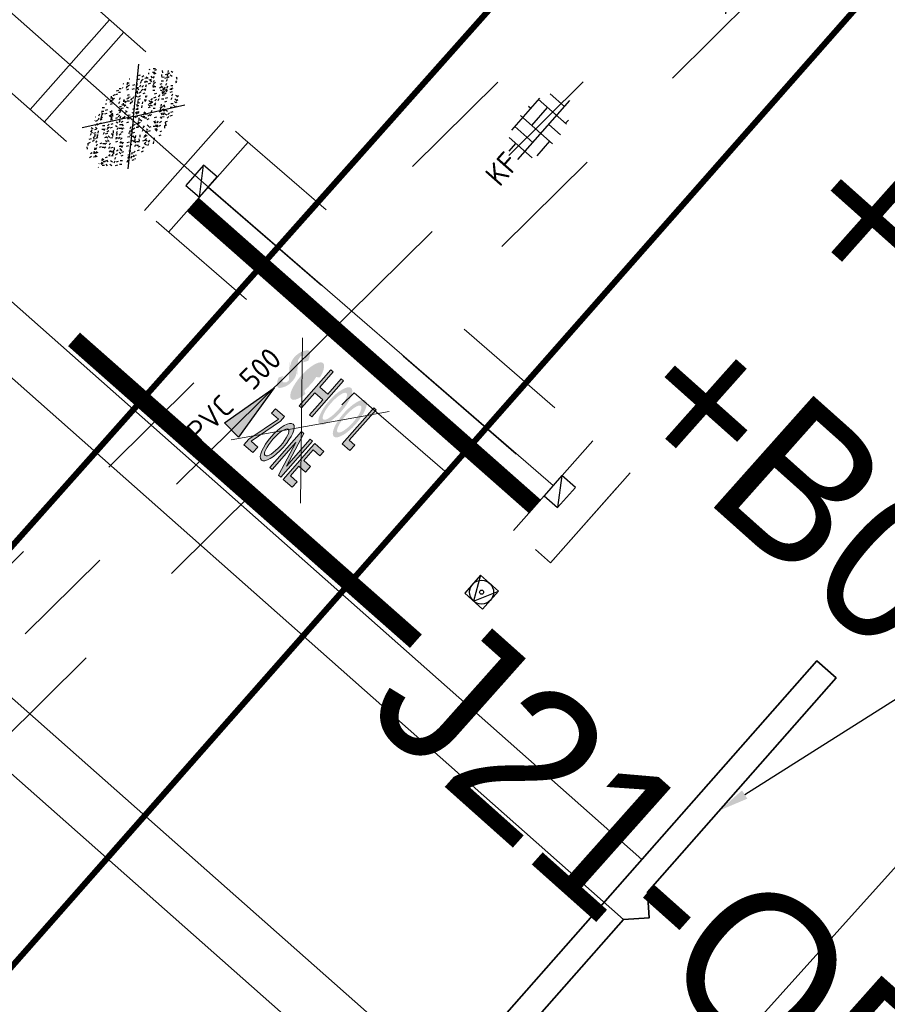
# Model space of a CAD drawing. Header units: metres. Extents: x 113080 to 114329, y 482672 to 483852.
# Tile 24 of 55: x 113659 to 113674, y 483316 to 483333. Entities that reach past the tile are written whole.
import ezdxf
from ezdxf import colors
from ezdxf.entities.mleader import LeaderData, LeaderLine
from ezdxf.enums import TextEntityAlignment as Align
from ezdxf.math import Vec2, Vec3

# ---------------------------------------------------------------- set-up
doc = ezdxf.new("R2018")
doc.units = ezdxf.units.M
for name, pattern in [('RI-GWA', [18.45, 6, -1.8, 1.75, -1.8, 1.75, -1.8, 1.75, -1.8]), ('RI-HWA_KOLKAANSLUITING', [4.3, 2.5, -1.8]), ('VH-LEICON-V', [27, 15, -2, 1, -2, 2, -2, 1, -2]), ('VW-1-1_STREEP', [2, 1, -1]), ('XX-HIDDEN', [4, 2, -2])]:
    doc.linetypes.add(name, pattern=pattern)
for name, color, linetype, lineweight in [('B-WE-IE-MEUBILAIR_WEGMEUBILAIR_VERKEERSBORD-S', 252, 'Continuous', 25), ('B-WE-RI-HWA_KOLK-S', 252, 'Continuous', 25), ('B-WE-VW-MARKERING_LANGS_STREEP_11_010-G', 252, 'VW-1-1_STREEP', 13), ('B-WE-VW-MARKERING_LANGS_STREEP_DOORGETROKKEN_010-G', 252, 'Continuous', 13), ('N-WE-GR-GRAS-S', 60, 'Continuous', 25), ('N-WE-KW-KUNSTWERK_BRUG-G', 7, 'Continuous', 35), ('N-WE-KW-KUNSTWERK_MUUR-G', 170, 'Continuous', 35), ('N-WE-VH-KANTOPSLUITING_VOORKANTBAND-G', 50, 'Continuous', 25), ('N-WE-VH-T25', 7, 'Continuous', 25), ('N-WE-VH-VERHARDING_BETONSTRAATSTEEN-S', 210, 'Continuous', 25), ('N-WE-VW-MARKERING_LANGS_STREEP_11_010-G', 7, 'VW-1-1_STREEP', 13), ('N-WE-VW-MARKERING_LANGS_STREEP_DOORGETROKKEN_010-G', 7, 'Continuous', 13), ('V-WE-GR-GRAS-S', 7, 'Continuous', 25), ('V-WE-KW-KUNSTWERK_MUUR-G', 170, 'CONTINUOUS-V', 35), ('V-WE-VH-KANTOPSLUITING_LEICONBLOK-G', 130, 'VH-LEICON-V', 18), ('V-WE-VH-MATERIAALGRENS-G', 7, 'XX-HIDDEN', 18), ('V-WE-VH-VERHARDING_ASFALT-S', 7, 'Continuous', 25), ('V-WE-VW-MARKERING_LANGS_STREEP_11_010-G', 7, 'VW-1-1_STREEP-V', 13), ('V-WE-VW-MARKERING_LANGS_STREEP_DOORGETROKKEN_010-G', 7, 'CONTINUOUS-V', 13), ('X-XX-AL-WERKGRENS-G', 7, 'XX-WERKGRENS', 25)]:
    doc.layers.add(name, color=color, linetype=linetype, lineweight=lineweight)
for name, color, linetype, lineweight, true_color in [('N-WE-RI-GWA_STROOMRICHTING-S', 30, 'Continuous', 25, 0xff7f00), ('N-WE-RI-GWA_TRANSPORTLEIDING-G', 30, 'RI-GWA', 35, 0xff7f00), ('N-WE-RI-HWA_KOLKAANSLUITING-G', 150, 'RI-HWA_KOLKAANSLUITING', 25, 0x007fff), ('V-WE-RI-HWA_KOLKAANSLUITING-G', 150, 'RI-HWA_KOLKAANSLUITING-V', 18, 0x007fff)]:
    doc.layers.add(name, color=color, linetype=linetype, lineweight=lineweight, true_color=true_color)
doc.styles.add('NLCS-ISO', font='NLCS-ISO.ttf')
doc.styles.add('NLCS-ISO-M200-T25', font='NLCS-ISO.ttf', dxfattribs={"height": 0.5})
doc.styles.get("Standard").update_dxf_attribs({"font": 'NLCS-ISO.ttf'})
doc.linetypes.add('CONTINUOUS-V', pattern='A,3.5,[24,NLCS.SHX,S=0.5,R=0,X=0,Y=0],3.5', length=7)
doc.linetypes.add('RI-HWA_KOLKAANSLUITING-V', pattern='A,1.25,[24,NLCS.SHX,S=0.5,R=0,X=0,Y=0],1.25,-1.8,1.8,-1.8,1.8,-1.8,1.8,-1.8', length=15.1)
doc.linetypes.add('VW-1-1_STREEP-V', pattern='A,1,-1,1,-1,0.5,[24,NLCS.SHX,S=0.5,R=0,X=0,Y=0],0.5,-1', length=6)
doc.linetypes.add('XX-WERKGRENS', pattern='A,0,[137,NLCS.SHX,S=0.5,R=0,X=0,Y=0],-30', length=30)

# ---------------------------------------------------------------- blocks, each defined once
blk = doc.blocks.new('*U160')
at = {"ltscale": 0.1}
blk.add_hatch(color=256, dxfattribs=at).paths.add_polyline_path([(2.5, 0), (-2.5, -0.833), (-2.5, 0.833)])
at = {"ltscale": 0.1, "flags": 128}
blk.add_lwpolyline([(2.5, 0), (-2.5, -0.833), (-2.5, 0.833)], close=True, dxfattribs=at)
at = {"ltscale": 0.1, "style": 'NLCS-ISO'}
for tag, p in [('MAT', (-1, 0.5)), ('BOBL', (-93.33, 0))]:
    blk.add_attdef(tag, text='', height=1.8, dxfattribs=at).set_placement(p, align=Align.BOTTOM_RIGHT)
for tag, p in [('DIA', (1, 0.5)), ('BOBR', (92.485, 0))]:
    blk.add_attdef(tag, text='', height=1.8, dxfattribs=at).set_placement(p, align=Align.BOTTOM_LEFT)
blk.add_attdef('JVA', text='', height=1.8, dxfattribs=at).set_placement((0, -1), align=Align.TOP_CENTER)
blk = doc.blocks.new('B-SRI-KOLK_TROTTOIR-SO')
blk.add_line((-1.125, 0), (1.125, 1.5))
at = {"flags": 128}
blk.add_lwpolyline([(-1.125, 0), (1.125, 0), (1.125, 1.5), (-1.125, 1.5)], close=True, dxfattribs=at)
blk = doc.blocks.new('V-SVH-ASFALT-SO')
for q in [(-4.895, 3.524), (4.895, 3.524), (-4.895, -3.524), (4.895, -3.524)]:
    blk.add_line((0, 0), q)
at = {"ltscale": 0.1}
for p, q in [((-4.1, -2.049), (-1.243, 2.9)), ((0.564, -2.958), (-2.659, 2.624)), ((-2.19, -2.741), (1.077, 2.919)), ((2.677, -2.619), (-0.543, 2.959)), ((-0.015, -2.973), (3.131, 2.476)), ((4.511, -1.795), (1.853, 2.809)), ((-5.554, -0.567), (-4.018, 2.093)), ((-1.829, -2.813), (-4.496, 1.805)), ((2.466, -2.676), (4.88, 1.505)), ((5.638, 0.254), (4.956, 1.435)), ((-4.91, -1.477), (-5.645, -0.205))]:
    blk.add_line(p, q, dxfattribs=at)
at = {"style": 'NLCS-ISO'}
blk.add_attdef('KLEUR', text='', height=1.8, dxfattribs=at).set_placement((7.295, 0), align=Align.MIDDLE_LEFT)
at = {"style": 'NLCS-ISO', "flags": 1}
blk.add_attdef('FUNCTIE', text='', height=1.8, dxfattribs=at).set_placement((0.116, -3.585), align=Align.MIDDLE_CENTER)
blk = doc.blocks.new('SGR-GRAS_01-SO')
at = {"ltscale": 0.1}
for p, q in [((-0.212, 0.998), (-0.269, 1.031)), ((0.073, 0.993), (0.138, 1.031)), ((-1.448, 0.644), (-1.521, 0.664)), ((-1.302, 0.761), (-1.324, 0.774)), ((-1.284, 0.684), (-1.278, 0.759)), ((-1.154, 0.647), (-1.207, 0.7)), ((-0.939, 0.84), (-1.004, 0.878)), ((-0.892, 0.812), (-0.817, 0.812)), ((-0.873, 0.655), (-0.886, 0.729)), ((-0.73, 0.647), (-0.783, 0.7)), ((-0.689, 0.607), (-0.682, 0.682)), ((-0.576, 0.919), (-0.64, 0.957)), ((-0.562, 0.919), (-0.509, 0.972)), ((-0.427, 0.785), (-0.499, 0.804)), ((-0.425, 0.706), (-0.36, 0.743)), ((-0.305, 0.647), (-0.358, 0.7)), ((-0.317, 0.812), (-0.242, 0.812)), ((-0.316, 0.774), (-0.244, 0.793)), ((-0.278, 0.735), (-0.291, 0.809)), ((-0.078, 0.632), (-0.143, 0.669)), ((0.119, 0.647), (0.066, 0.7)), ((0.286, 0.711), (0.221, 0.748)), ((0.239, 0.923), (0.312, 0.942)), ((0.258, 0.812), (0.333, 0.812)), ((0.317, 0.814), (0.304, 0.888)), ((0.543, 0.647), (0.49, 0.7)), ((0.594, 0.925), (0.522, 0.945)), ((0.649, 0.79), (0.584, 0.827)), ((0.833, 0.812), (0.908, 0.812)), ((0.912, 0.894), (0.907, 0.925)), ((0.967, 0.647), (0.914, 0.7)), ((0.927, 0.764), (0.992, 0.802)), ((1.012, 0.869), (0.947, 0.906)), ((1.15, 0.777), (1.077, 0.796)), ((1.109, 0.767), (1.182, 0.787)), ((1.392, 0.647), (1.339, 0.7)), ((-1.53, 0.316), (-1.595, 0.353)), ((-1.469, 0.576), (-1.482, 0.65)), ((-1.427, 0.476), (-1.354, 0.496)), ((-1.167, 0.395), (-1.232, 0.432)), ((-0.968, 0.512), (-0.915, 0.565)), ((-0.893, 0.496), (-0.965, 0.515)), ((-0.923, 0.418), (-0.858, 0.456)), ((-0.871, 0.625), (-0.799, 0.644)), ((-0.804, 0.474), (-0.869, 0.511)), ((-0.557, 0.321), (-0.485, 0.34)), ((-0.441, 0.553), (-0.506, 0.59)), ((-0.337, 0.347), (-0.41, 0.366)), ((-0.093, 0.53), (-0.087, 0.604)), ((-0.002, 0.47), (0.071, 0.489)), ((0.128, 0.636), (0.056, 0.656)), ((0.322, 0.565), (0.375, 0.618)), ((0.42, 0.344), (0.355, 0.382)), ((0.429, 0.477), (0.494, 0.514)), ((0.502, 0.452), (0.509, 0.527)), ((0.554, 0.619), (0.626, 0.638)), ((0.684, 0.487), (0.611, 0.507)), ((0.784, 0.423), (0.719, 0.461)), ((0.868, 0.315), (0.941, 0.334)), ((1.012, 0.328), (0.999, 0.402)), ((1.147, 0.502), (1.082, 0.54)), ((1.098, 0.375), (1.104, 0.45)), ((1.239, 0.338), (1.167, 0.358)), ((1.424, 0.463), (1.496, 0.483)), ((1.51, 0.581), (1.445, 0.619)), ((1.607, 0.407), (1.594, 0.481)), ((1.693, 0.298), (1.7, 0.373)), ((-1.964, -0.07), (-1.977, 0.004)), ((-1.93, 0.188), (-1.925, 0.244)), ((-1.893, 0.237), (-1.921, 0.253)), ((-1.668, 0.023), (-1.595, 0.043)), ((-1.596, 0.241), (-1.649, 0.294)), ((-1.517, 0.187), (-1.442, 0.187)), ((-1.358, 0.206), (-1.431, 0.226)), ((-1.421, 0.131), (-1.356, 0.168)), ((-1.369, 0.009), (-1.382, 0.083)), ((-1.375, 0.106), (-1.322, 0.159)), ((-1.334, 0.111), (-1.328, 0.186)), ((-1.172, 0.241), (-1.225, 0.294)), ((-1.112, 0.172), (-1.04, 0.192)), ((-1.032, 0.028), (-1.097, 0.066)), ((-0.942, 0.187), (-0.867, 0.187)), ((-0.803, 0.057), (-0.875, 0.077)), ((-0.747, 0.241), (-0.8, 0.294)), ((-0.773, 0.089), (-0.786, 0.163)), ((-0.739, 0.034), (-0.732, 0.109)), ((-0.669, 0.107), (-0.734, 0.145)), ((-0.323, 0.241), (-0.376, 0.294)), ((-0.306, 0.186), (-0.371, 0.224)), ((-0.367, 0.187), (-0.292, 0.187)), ((-0.243, 0.017), (-0.17, 0.036)), ((-0.178, 0.169), (-0.191, 0.242)), ((-0.143, -0.043), (-0.137, 0.032)), ((-0.085, 0.159), (-0.032, 0.212)), ((-0.069, 0.189), (-0.004, 0.227)), ((0.057, 0.265), (-0.008, 0.303)), ((0.101, 0.241), (0.048, 0.294)), ((0.218, 0.198), (0.146, 0.217)), ((0.208, 0.187), (0.283, 0.187)), ((0.313, 0.166), (0.385, 0.185)), ((0.417, 0.248), (0.404, 0.322)), ((0.526, 0.241), (0.472, 0.294)), ((0.555, -0.022), (0.49, 0.015)), ((0.774, 0.049), (0.701, 0.069)), ((0.783, 0.187), (0.858, 0.187)), ((0.918, 0.057), (0.853, 0.094)), ((0.95, 0.241), (0.897, 0.294)), ((1.183, 0.011), (1.255, 0.03)), ((1.206, 0.212), (1.259, 0.265)), ((1.282, 0.136), (1.217, 0.173)), ((1.283, 0.248), (1.348, 0.286)), ((1.374, 0.241), (1.321, 0.294)), ((1.358, 0.187), (1.433, 0.187)), ((1.645, 0.215), (1.58, 0.252)), ((1.795, 0.19), (1.722, 0.209)), ((1.738, 0.159), (1.81, 0.179)), ((1.798, 0.241), (1.745, 0.294)), ((1.933, 0.187), (1.948, 0.187)), ((-1.918, -0.157), (-1.854, -0.119)), ((-1.824, -0.083), (-1.897, -0.064)), ((-1.759, -0.13), (-1.823, -0.092)), ((-1.782, -0.301), (-1.729, -0.248)), ((-1.613, -0.166), (-1.667, -0.113)), ((-1.395, -0.051), (-1.46, -0.013)), ((-1.353, -0.281), (-1.281, -0.261)), ((-1.269, -0.232), (-1.341, -0.212)), ((-1.189, -0.166), (-1.242, -0.113)), ((-0.897, -0.338), (-0.962, -0.301)), ((-0.765, -0.166), (-0.818, -0.113)), ((-0.798, -0.132), (-0.726, -0.112)), ((-0.534, -0.259), (-0.599, -0.222)), ((-0.567, -0.098), (-0.502, -0.061)), ((-0.491, -0.248), (-0.438, -0.195)), ((-0.341, -0.166), (-0.394, -0.113)), ((-0.248, -0.091), (-0.32, -0.072)), ((-0.171, -0.18), (-0.236, -0.143)), ((-0.078, -0.398), (-0.091, -0.324)), ((0.084, -0.166), (0.031, -0.113)), ((0.072, -0.287), (0.144, -0.268)), ((0.192, -0.101), (0.127, -0.064)), ((0.308, -0.24), (0.235, -0.221)), ((0.287, -0.327), (0.352, -0.289)), ((0.452, -0.12), (0.459, -0.046)), ((0.508, -0.166), (0.455, -0.113)), ((0.517, -0.318), (0.504, -0.244)), ((0.627, -0.138), (0.7, -0.119)), ((0.785, -0.039), (0.85, -0.002)), ((0.799, -0.195), (0.852, -0.142)), ((0.932, -0.166), (0.879, -0.113)), ((1.053, -0.31), (0.988, -0.272)), ((1.048, -0.198), (1.054, -0.123)), ((1.112, -0.239), (1.099, -0.165)), ((1.329, -0.1), (1.256, -0.08)), ((1.356, -0.166), (1.303, -0.113)), ((1.416, -0.231), (1.351, -0.193)), ((1.497, -0.293), (1.569, -0.274)), ((1.639, -0.268), (1.704, -0.231)), ((1.643, -0.275), (1.65, -0.2)), ((1.707, -0.159), (1.694, -0.085)), ((1.779, -0.152), (1.715, -0.114)), ((1.781, -0.166), (1.728, -0.113)), ((1.884, -0.248), (1.812, -0.229)), ((-1.624, -0.496), (-1.689, -0.459)), ((-1.631, -0.572), (-1.684, -0.519)), ((-1.567, -0.438), (-1.492, -0.438)), ((-1.535, -0.657), (-1.498, -0.636)), ((-1.385, -0.462), (-1.378, -0.387)), ((-1.261, -0.417), (-1.326, -0.38)), ((-1.269, -0.557), (-1.282, -0.483)), ((-1.207, -0.572), (-1.26, -0.519)), ((-1.179, -0.67), (-1.252, -0.651)), ((-1.065, -0.386), (-1, -0.348)), ((-1.039, -0.585), (-0.967, -0.565)), ((-0.992, -0.438), (-0.917, -0.438)), ((-0.898, -0.654), (-0.845, -0.601)), ((-0.783, -0.572), (-0.836, -0.519)), ((-0.789, -0.539), (-0.782, -0.464)), ((-0.713, -0.381), (-0.786, -0.361)), ((-0.674, -0.477), (-0.687, -0.403)), ((-0.484, -0.436), (-0.411, -0.416)), ((-0.399, -0.626), (-0.464, -0.588)), ((-0.417, -0.438), (-0.342, -0.438)), ((-0.358, -0.572), (-0.411, -0.519)), ((-0.158, -0.529), (-0.23, -0.51)), ((-0.211, -0.614), (-0.146, -0.577)), ((-0.193, -0.616), (-0.187, -0.541)), ((-0.036, -0.547), (-0.101, -0.509)), ((0.066, -0.572), (0.013, -0.519)), ((0.158, -0.438), (0.233, -0.438)), ((0.327, -0.468), (0.262, -0.43)), ((0.386, -0.591), (0.459, -0.572)), ((0.393, -0.601), (0.446, -0.548)), ((0.402, -0.693), (0.409, -0.618)), ((0.49, -0.572), (0.437, -0.519)), ((0.69, -0.389), (0.625, -0.351)), ((0.733, -0.438), (0.808, -0.438)), ((0.863, -0.389), (0.791, -0.37)), ((0.914, -0.572), (0.861, -0.519)), ((0.942, -0.442), (1.014, -0.423)), ((1.188, -0.676), (1.123, -0.639)), ((1.141, -0.556), (1.206, -0.518)), ((1.339, -0.572), (1.286, -0.519)), ((1.308, -0.438), (1.383, -0.438)), ((1.419, -0.538), (1.346, -0.518)), ((1.551, -0.597), (1.486, -0.56)), ((1.684, -0.547), (1.736, -0.495)), ((1.713, -0.522), (1.71, -0.519)), ((-1.126, -0.784), (-1.191, -0.746)), ((-0.836, -0.943), (-0.853, -0.926)), ((-0.763, -0.705), (-0.828, -0.667)), ((-0.725, -0.889), (-0.652, -0.869)), ((-0.709, -0.902), (-0.644, -0.864)), ((-0.624, -0.819), (-0.696, -0.799)), ((-0.582, -0.994), (-0.587, -0.97)), ((-0.376, -0.979), (-0.429, -0.926)), ((-0.265, -0.992), (-0.33, -0.955)), ((-0.169, -0.74), (-0.097, -0.72)), ((-0.068, -0.968), (-0.141, -0.948)), ((-0.014, -1.008), (0.039, -0.955)), ((0.048, -0.979), (-0.005, -0.926)), ((0.021, -0.964), (0.008, -0.89)), ((0.099, -0.913), (0.034, -0.876)), ((0.397, -0.678), (0.325, -0.659)), ((0.462, -0.834), (0.397, -0.797)), ((0.472, -0.979), (0.419, -0.926)), ((0.617, -0.884), (0.604, -0.81)), ((0.643, -0.843), (0.708, -0.806)), ((0.701, -0.895), (0.773, -0.876)), ((0.825, -0.755), (0.76, -0.718)), ((0.856, -0.938), (0.844, -0.926)), ((0.953, -0.827), (0.88, -0.808)), ((0.998, -0.77), (1.004, -0.696)), ((1.212, -0.805), (1.199, -0.731)), ((1.256, -0.746), (1.328, -0.727)), ((0.172, -1.037), (0.218, -1.024))]:
    blk.add_line(p, q, dxfattribs=at)
at = {"ltscale": 0.1, "style": 'NLCS-ISO'}
blk.add_attdef('TYPE', text='', height=0.5, dxfattribs=at).set_placement((3.471, -0.016), align=Align.MIDDLE_CENTER)
blk = doc.blocks.new('B-SIE-WEG_VERKEERSBORD_PAAL-SO')
blk.add_lwpolyline([(-1, -1), (1, -1), (1, 1), (-1, 1)], close=True)
at = {"flags": 128}
blk.add_lwpolyline([(-1, 1), (0, -1), (1, 1)], close=True, dxfattribs=at)
for radius in [1, 0.171]:
    blk.add_circle((0, 0), radius)
at = {"lineweight": 30, "flags": 104}
blk.add_attdef('bordgegevens', text='', height=1.8, dxfattribs=at).set_placement((2.209, 3.21), align=Align.TOP_LEFT)
blk = doc.blocks.new('SVH-BSS_KEIFORMAAT_BLOK_02_KL-SO')
for p, q in [((-0.372, -1.789), (-0.372, 1.789)), ((0.628, 1.536), (0.628, 1.769)), ((-2.372, -1.288), (-2.372, 1.288)), ((-1.771, 1.536), (1.771, 1.536)), ((-1.372, -0.464), (-1.372, 1.536)), ((1.628, -1.579), (1.628, 1.579)), ((2.628, -0.464), (2.628, 1.139)), ((-3.241, 0.536), (-2.372, 0.536)), ((-0.372, 0.536), (1.628, 0.536)), ((-3.28, -0.464), (3.28, -0.464)), ((0.628, -1.769), (0.628, -0.464)), ((-1.974, -1.464), (-0.372, -1.464)), ((1.628, -1.464), (1.974, -1.464))]:
    blk.add_line(p, q)
at = {"style": 'NLCS-ISO'}
blk.add_attdef('FORMAAT', text='', height=1.8, dxfattribs=at).set_placement((-3.395, 0), align=Align.MIDDLE_RIGHT)
blk.add_attdef('KLEUR', text='', height=1.8, dxfattribs=at).set_placement((3.395, 0), align=Align.MIDDLE_LEFT)
at = {"style": 'NLCS-ISO', "flags": 1}
blk.add_attdef('FUNCTIE', text='', height=1.8, dxfattribs=at).set_placement((0.116, -3.585), align=Align.MIDDLE_CENTER)
blk = doc.blocks.new('V-SGR-GRAS_01-SO')
at = {"ltscale": 0.1}
for p, q in [((0, 0), (-1.427, 1.027)), ((-0.212, 0.998), (-0.269, 1.031)), ((0, 0), (1.427, 1.027)), ((0.073, 0.993), (0.138, 1.031)), ((-1.448, 0.644), (-1.521, 0.664)), ((-1.302, 0.761), (-1.324, 0.774)), ((-1.284, 0.684), (-1.278, 0.759)), ((-1.154, 0.647), (-1.207, 0.7)), ((-0.939, 0.84), (-1.004, 0.878)), ((-0.892, 0.812), (-0.817, 0.812)), ((-0.873, 0.655), (-0.886, 0.729)), ((-0.73, 0.647), (-0.783, 0.7)), ((-0.689, 0.607), (-0.682, 0.682)), ((-0.576, 0.919), (-0.64, 0.957)), ((-0.562, 0.919), (-0.509, 0.972)), ((-0.427, 0.785), (-0.499, 0.804)), ((-0.425, 0.706), (-0.36, 0.743)), ((-0.305, 0.647), (-0.358, 0.7)), ((-0.317, 0.812), (-0.242, 0.812)), ((-0.316, 0.774), (-0.244, 0.793)), ((-0.278, 0.735), (-0.291, 0.809)), ((-0.078, 0.632), (-0.143, 0.669)), ((0.119, 0.647), (0.066, 0.7)), ((0.286, 0.711), (0.221, 0.748)), ((0.239, 0.923), (0.312, 0.942)), ((0.258, 0.812), (0.333, 0.812)), ((0.317, 0.814), (0.304, 0.888)), ((0.543, 0.647), (0.49, 0.7)), ((0.594, 0.925), (0.522, 0.945)), ((0.649, 0.79), (0.584, 0.827)), ((0.833, 0.812), (0.908, 0.812)), ((0.912, 0.894), (0.907, 0.925)), ((0.967, 0.647), (0.914, 0.7)), ((0.927, 0.764), (0.992, 0.802)), ((1.012, 0.869), (0.947, 0.906)), ((1.15, 0.777), (1.077, 0.796)), ((1.109, 0.767), (1.182, 0.787)), ((1.392, 0.647), (1.339, 0.7)), ((-1.53, 0.316), (-1.595, 0.353)), ((-1.469, 0.576), (-1.482, 0.65)), ((-1.427, 0.476), (-1.354, 0.496)), ((-1.167, 0.395), (-1.232, 0.432)), ((-0.968, 0.512), (-0.915, 0.565)), ((-0.893, 0.496), (-0.965, 0.515)), ((-0.923, 0.418), (-0.858, 0.456)), ((-0.871, 0.625), (-0.799, 0.644)), ((-0.804, 0.474), (-0.869, 0.511)), ((-0.557, 0.321), (-0.485, 0.34)), ((-0.441, 0.553), (-0.506, 0.59)), ((-0.337, 0.347), (-0.41, 0.366)), ((-0.093, 0.53), (-0.087, 0.604)), ((-0.002, 0.47), (0.071, 0.489)), ((0.128, 0.636), (0.056, 0.656)), ((0.322, 0.565), (0.375, 0.618)), ((0.42, 0.344), (0.355, 0.382)), ((0.429, 0.477), (0.494, 0.514)), ((0.502, 0.452), (0.509, 0.527)), ((0.554, 0.619), (0.626, 0.638)), ((0.684, 0.487), (0.611, 0.507)), ((0.784, 0.423), (0.719, 0.461)), ((0.868, 0.315), (0.941, 0.334)), ((1.012, 0.328), (0.999, 0.402)), ((1.147, 0.502), (1.082, 0.54)), ((1.098, 0.375), (1.104, 0.45)), ((1.239, 0.338), (1.167, 0.358)), ((1.424, 0.463), (1.496, 0.483)), ((1.51, 0.581), (1.445, 0.619)), ((1.607, 0.407), (1.594, 0.481)), ((1.693, 0.298), (1.7, 0.373)), ((-1.964, -0.07), (-1.977, 0.004)), ((-1.93, 0.188), (-1.925, 0.244)), ((-1.893, 0.237), (-1.921, 0.253)), ((-1.668, 0.023), (-1.595, 0.043)), ((-1.596, 0.241), (-1.649, 0.294)), ((-1.517, 0.187), (-1.442, 0.187)), ((-1.358, 0.206), (-1.431, 0.226)), ((0, 0), (-1.427, -1.027)), ((-1.421, 0.131), (-1.356, 0.168)), ((-1.369, 0.009), (-1.382, 0.083)), ((-1.375, 0.106), (-1.322, 0.159)), ((-1.334, 0.111), (-1.328, 0.186)), ((-1.172, 0.241), (-1.225, 0.294)), ((-1.112, 0.172), (-1.04, 0.192)), ((-1.032, 0.028), (-1.097, 0.066)), ((-0.942, 0.187), (-0.867, 0.187)), ((-0.803, 0.057), (-0.875, 0.077)), ((-0.747, 0.241), (-0.8, 0.294)), ((-0.773, 0.089), (-0.786, 0.163)), ((-0.739, 0.034), (-0.732, 0.109)), ((-0.669, 0.107), (-0.734, 0.145)), ((-0.323, 0.241), (-0.376, 0.294)), ((-0.306, 0.186), (-0.371, 0.224)), ((-0.367, 0.187), (-0.292, 0.187)), ((-0.243, 0.017), (-0.17, 0.036)), ((-0.178, 0.169), (-0.191, 0.242)), ((-0.143, -0.043), (-0.137, 0.032)), ((-0.085, 0.159), (-0.032, 0.212)), ((-0.069, 0.189), (-0.004, 0.227)), ((0.057, 0.265), (-0.008, 0.303)), ((0, 0), (1.427, -1.027)), ((0.101, 0.241), (0.048, 0.294)), ((0.218, 0.198), (0.146, 0.217)), ((0.208, 0.187), (0.283, 0.187)), ((0.313, 0.166), (0.385, 0.185)), ((0.417, 0.248), (0.404, 0.322)), ((0.526, 0.241), (0.472, 0.294)), ((0.555, -0.022), (0.49, 0.015)), ((0.774, 0.049), (0.701, 0.069)), ((0.783, 0.187), (0.858, 0.187)), ((0.918, 0.057), (0.853, 0.094)), ((0.95, 0.241), (0.897, 0.294)), ((1.183, 0.011), (1.255, 0.03)), ((1.206, 0.212), (1.259, 0.265)), ((1.282, 0.136), (1.217, 0.173)), ((1.283, 0.248), (1.348, 0.286)), ((1.374, 0.241), (1.321, 0.294)), ((1.358, 0.187), (1.433, 0.187)), ((1.645, 0.215), (1.58, 0.252)), ((1.795, 0.19), (1.722, 0.209)), ((1.738, 0.159), (1.81, 0.179)), ((1.798, 0.241), (1.745, 0.294)), ((1.933, 0.187), (1.948, 0.187)), ((-1.918, -0.157), (-1.854, -0.119)), ((-1.824, -0.083), (-1.897, -0.064)), ((-1.759, -0.13), (-1.823, -0.092)), ((-1.782, -0.301), (-1.729, -0.248)), ((-1.613, -0.166), (-1.667, -0.113)), ((-1.395, -0.051), (-1.46, -0.013)), ((-1.353, -0.281), (-1.281, -0.261)), ((-1.269, -0.232), (-1.341, -0.212)), ((-1.189, -0.166), (-1.242, -0.113)), ((-0.897, -0.338), (-0.962, -0.301)), ((-0.765, -0.166), (-0.818, -0.113)), ((-0.798, -0.132), (-0.726, -0.112)), ((-0.534, -0.259), (-0.599, -0.222)), ((-0.567, -0.098), (-0.502, -0.061)), ((-0.491, -0.248), (-0.438, -0.195)), ((-0.341, -0.166), (-0.394, -0.113)), ((-0.248, -0.091), (-0.32, -0.072)), ((-0.171, -0.18), (-0.236, -0.143)), ((-0.078, -0.398), (-0.091, -0.324)), ((0.084, -0.166), (0.031, -0.113)), ((0.072, -0.287), (0.144, -0.268)), ((0.192, -0.101), (0.127, -0.064)), ((0.308, -0.24), (0.235, -0.221)), ((0.287, -0.327), (0.352, -0.289)), ((0.452, -0.12), (0.459, -0.046)), ((0.508, -0.166), (0.455, -0.113)), ((0.517, -0.318), (0.504, -0.244)), ((0.627, -0.138), (0.7, -0.119)), ((0.785, -0.039), (0.85, -0.002)), ((0.799, -0.195), (0.852, -0.142)), ((0.932, -0.166), (0.879, -0.113)), ((1.053, -0.31), (0.988, -0.272)), ((1.048, -0.198), (1.054, -0.123)), ((1.112, -0.239), (1.099, -0.165)), ((1.329, -0.1), (1.256, -0.08)), ((1.356, -0.166), (1.303, -0.113)), ((1.416, -0.231), (1.351, -0.193)), ((1.497, -0.293), (1.569, -0.274)), ((1.639, -0.268), (1.704, -0.231)), ((1.643, -0.275), (1.65, -0.2)), ((1.707, -0.159), (1.694, -0.085)), ((1.779, -0.152), (1.715, -0.114)), ((1.781, -0.166), (1.728, -0.113)), ((1.884, -0.248), (1.812, -0.229)), ((-1.624, -0.496), (-1.689, -0.459)), ((-1.631, -0.572), (-1.684, -0.519)), ((-1.567, -0.438), (-1.492, -0.438)), ((-1.535, -0.657), (-1.498, -0.636)), ((-1.385, -0.462), (-1.378, -0.387)), ((-1.261, -0.417), (-1.326, -0.38)), ((-1.269, -0.557), (-1.282, -0.483)), ((-1.207, -0.572), (-1.26, -0.519)), ((-1.179, -0.67), (-1.252, -0.651)), ((-1.065, -0.386), (-1, -0.348)), ((-1.039, -0.585), (-0.967, -0.565)), ((-0.992, -0.438), (-0.917, -0.438)), ((-0.898, -0.654), (-0.845, -0.601)), ((-0.783, -0.572), (-0.836, -0.519)), ((-0.789, -0.539), (-0.782, -0.464)), ((-0.713, -0.381), (-0.786, -0.361)), ((-0.674, -0.477), (-0.687, -0.403)), ((-0.484, -0.436), (-0.411, -0.416)), ((-0.399, -0.626), (-0.464, -0.588)), ((-0.417, -0.438), (-0.342, -0.438)), ((-0.358, -0.572), (-0.411, -0.519)), ((-0.158, -0.529), (-0.23, -0.51)), ((-0.211, -0.614), (-0.146, -0.577)), ((-0.193, -0.616), (-0.187, -0.541)), ((-0.036, -0.547), (-0.101, -0.509)), ((0.066, -0.572), (0.013, -0.519)), ((0.158, -0.438), (0.233, -0.438)), ((0.327, -0.468), (0.262, -0.43)), ((0.386, -0.591), (0.459, -0.572)), ((0.393, -0.601), (0.446, -0.548)), ((0.402, -0.693), (0.409, -0.618)), ((0.49, -0.572), (0.437, -0.519)), ((0.69, -0.389), (0.625, -0.351)), ((0.733, -0.438), (0.808, -0.438)), ((0.863, -0.389), (0.791, -0.37)), ((0.914, -0.572), (0.861, -0.519)), ((0.942, -0.442), (1.014, -0.423)), ((1.188, -0.676), (1.123, -0.639)), ((1.141, -0.556), (1.206, -0.518)), ((1.339, -0.572), (1.286, -0.519)), ((1.308, -0.438), (1.383, -0.438)), ((1.419, -0.538), (1.346, -0.518)), ((1.551, -0.597), (1.486, -0.56)), ((1.684, -0.547), (1.736, -0.495)), ((1.713, -0.522), (1.71, -0.519)), ((-1.126, -0.784), (-1.191, -0.746)), ((-0.836, -0.943), (-0.853, -0.926)), ((-0.763, -0.705), (-0.828, -0.667)), ((-0.725, -0.889), (-0.652, -0.869)), ((-0.709, -0.902), (-0.644, -0.864)), ((-0.624, -0.819), (-0.696, -0.799)), ((-0.582, -0.994), (-0.587, -0.97)), ((-0.376, -0.979), (-0.429, -0.926)), ((-0.265, -0.992), (-0.33, -0.955)), ((-0.169, -0.74), (-0.097, -0.72)), ((-0.068, -0.968), (-0.141, -0.948)), ((-0.014, -1.008), (0.039, -0.955)), ((0.048, -0.979), (-0.005, -0.926)), ((0.021, -0.964), (0.008, -0.89)), ((0.099, -0.913), (0.034, -0.876)), ((0.397, -0.678), (0.325, -0.659)), ((0.462, -0.834), (0.397, -0.797)), ((0.472, -0.979), (0.419, -0.926)), ((0.617, -0.884), (0.604, -0.81)), ((0.643, -0.843), (0.708, -0.806)), ((0.701, -0.895), (0.773, -0.876)), ((0.825, -0.755), (0.76, -0.718)), ((0.856, -0.938), (0.844, -0.926)), ((0.953, -0.827), (0.88, -0.808)), ((0.998, -0.77), (1.004, -0.696)), ((1.212, -0.805), (1.199, -0.731)), ((1.256, -0.746), (1.328, -0.727)), ((0.172, -1.037), (0.218, -1.024))]:
    blk.add_line(p, q, dxfattribs=at)
at = {"ltscale": 0.1, "style": 'NLCS-ISO'}
blk.add_attdef('TYPE', text='', height=0.5, dxfattribs=at).set_placement((3.471, -0.016), align=Align.MIDDLE_CENTER)

msp = doc.modelspace()

# ---------------------------------------------------------------- hatches: boundary and pattern name
at = {"layer": 'N-WE-VW-MARKERING_LANGS_STREEP_DOORGETROKKEN_010-G'}
h = msp.add_hatch(color=256, dxfattribs=at)
edge = h.paths.add_edge_path()
edge.add_ellipse((113658.224, 483326.477), major_axis=(-4.372, 3.856), ratio=0.963855, start_angle=225.6515, end_angle=226.8312, ccw=False)
edge.add_ellipse((113663.832, 483326.789), major_axis=(0.0813, -0.0717), ratio=0.963855, start_angle=-11.18, end_angle=45.6515, ccw=False)
edge.add_ellipse((113664.603, 483325.794), major_axis=(0.864, -0.762), ratio=0.963855, start_angle=168.82, end_angle=171.6649)
edge.add_ellipse((113663.802, 483326.731), major_axis=(0.061, -0.0538), ratio=0.963855, start_angle=310.4986, end_angle=351.6649, ccw=False)
edge.add_ellipse((113663.802, 483326.683), major_axis=(-0.0246, 0.0217), ratio=0.963855, start_angle=49.5014, end_angle=130.4986, ccw=False)
edge.add_ellipse((113663.849, 483326.689), major_axis=(-0.061, 0.0538), ratio=0.963855, start_angle=8.3351, end_angle=49.5014, ccw=False)
edge.add_ellipse((113662.82, 483327.367), major_axis=(-0.864, 0.762), ratio=0.963855, start_angle=188.3351, end_angle=191.18)
edge.add_line((113663.81, 483326.781), (113663.727, 483326.752))
edge.add_ellipse((113663.995, 483326.618), major_axis=(-0.225, 0.198), ratio=0.963855, start_angle=15.2802, end_angle=28.6212)
edge.add_ellipse((113663.995, 483326.618), major_axis=(-0.225, 0.198), ratio=0.963855, start_angle=28.6212, end_angle=41.9622)
edge.add_ellipse((113663.742, 483326.62), major_axis=(-0.032, 0.0282), ratio=0.963855, start_angle=41.9622, end_angle=138.0378)
edge.add_ellipse((113663.708, 483326.871), major_axis=(0.225, -0.198), ratio=0.963855, start_angle=318.0378, end_angle=339.0189)
edge.add_ellipse((113663.666, 483326.948), major_axis=(0.291, -0.257), ratio=0.963855, start_angle=339.0189, end_angle=371.2202)
edge.add_ellipse((113663.822, 483326.856), major_axis=(0.155, -0.137), ratio=0.963855, start_angle=11.2202, end_angle=47.0693)
edge.add_ellipse((113669.072, 483327.279), major_axis=(-3.872, 3.416), ratio=0.963855, start_angle=45.8221, end_angle=47.0693, ccw=False)
edge.add_ellipse((113664.132, 483326.99), major_axis=(-0.0914, 0.0806), ratio=0.963855, start_angle=-7.8691, end_angle=45.8221, ccw=False)
edge.add_ellipse((113664.621, 483326.427), major_axis=(0.651, -0.574), ratio=0.963855, start_angle=168.3539, end_angle=172.1309, ccw=False)
edge.add_ellipse((113664.154, 483327.039), major_axis=(0.0723, -0.0637), ratio=0.963855, start_angle=133.8095, end_angle=168.3539, ccw=False)
edge.add_ellipse((113664.15, 483327.104), major_axis=(0.023, -0.0203), ratio=0.963855, start_angle=46.1905, end_angle=133.8095, ccw=False)
edge.add_ellipse((113664.02, 483327.113), major_axis=(0.121, -0.107), ratio=0.963855, start_angle=-1.0445, end_angle=39.7203, ccw=False)
edge.add_line((113664.14, 483327.004), (113664.223, 483327.033))
edge.add_ellipse((113663.903, 483327.18), major_axis=(0.265, -0.233), ratio=0.963855, start_angle=17.3037, end_angle=39.9387)
edge.add_ellipse((113664.21, 483327.166), major_axis=(-0.031, 0.0274), ratio=0.963855, start_angle=219.9387, end_angle=320.0613)
edge.add_ellipse((113664.261, 483326.866), major_axis=(0.263, -0.232), ratio=0.963855, start_angle=140.0613, end_angle=163.6316)
edge.add_ellipse((113664.275, 483326.843), major_axis=(-0.283, 0.25), ratio=0.963855, start_angle=343.6316, end_angle=371.4584)
edge.add_ellipse((113664.131, 483326.928), major_axis=(0.157, -0.139), ratio=0.963855, start_angle=191.4584, end_angle=226.8312)
h = msp.add_hatch(color=256, dxfattribs=at)
edge = h.paths.add_edge_path()
edge.add_ellipse((113664.196, 483326.687), major_axis=(-0.194, -0.219), ratio=0.284488, start_angle=-237.1965, end_angle=60.4471, ccw=False)
edge.add_line((113664.353, 483326.76), (113664.418, 483326.755))
edge.add_ellipse((113664.204, 483326.693), major_axis=(-0.265, -0.3), ratio=0.336382, start_angle=117.9697, end_angle=423.4256)
edge.add_line((113664.176, 483326.479), (113664.155, 483326.531))
at = {"layer": 'N-WE-VW-MARKERING_LANGS_STREEP_DOORGETROKKEN_010-G', "extrusion": (0, 0, -1)}
for points in [[(-113664.279, 483326.093), (-113664.808, 483326.693), (-113664.771, 483326.726), (-113664.548, 483326.473), (-113664.415, 483326.59), (-113664.638, 483326.843), (-113664.601, 483326.876), (-113664.071, 483326.276), (-113664.109, 483326.243), (-113664.332, 483326.496), (-113664.465, 483326.379), (-113664.242, 483326.126)], [(-113664.915, 483325.532), (-113664.997, 483325.625), (-113664.907, 483325.704), (-113665.355, 483326.211), (-113665.317, 483326.244), (-113665.251, 483326.169), (-113664.87, 483325.737), (-113664.788, 483325.644)]]:
    msp.add_hatch(color=256, dxfattribs=at).paths.add_polyline_path(points)
at = {"layer": 'N-WE-VW-MARKERING_LANGS_STREEP_DOORGETROKKEN_010-G'}
h = msp.add_hatch(color=256, dxfattribs=at)
edge = h.paths.add_edge_path()
edge.add_ellipse((113664.674, 483326.278), major_axis=(0.265, 0.3), ratio=0.336382, start_angle=0, end_angle=360)
edge = h.paths.add_edge_path(flags=16)
edge.add_ellipse((113664.666, 483326.273), major_axis=(0.194, 0.219), ratio=0.284488, start_angle=0, end_angle=360)
h = msp.add_hatch(color=256, dxfattribs=at)
edge = h.paths.add_edge_path()
edge.add_ellipse((113664.915, 483326.066), major_axis=(0.265, 0.3), ratio=0.336382, start_angle=0, end_angle=360)
edge = h.paths.add_edge_path(flags=16)
edge.add_ellipse((113664.907, 483326.06), major_axis=(0.194, 0.219), ratio=0.284488, start_angle=0, end_angle=360)
for points in [[(113663.298, 483325.499), (113663.148, 483325.631), (113663.23, 483325.724), (113663.724, 483326.057), (113663.612, 483326.156), (113663.678, 483326.231), (113663.828, 483326.099), (113663.762, 483326.024), (113663.268, 483325.691), (113663.38, 483325.591)], [(113663.58, 483325.251), (113664.109, 483325.85), (113664.146, 483325.817), (113663.858, 483325.272), (113664.255, 483325.722), (113664.292, 483325.689), (113663.763, 483325.089), (113663.726, 483325.122), (113664.014, 483325.667), (113663.617, 483325.217)], [(113663.805, 483325.052), (113663.886, 483325.145), (113664.268, 483325.577), (113664.334, 483325.652), (113664.484, 483325.52), (113664.418, 483325.445), (113664.305, 483325.544), (113664.148, 483325.366), (113664.261, 483325.267), (113664.178, 483325.173), (113664.065, 483325.272), (113663.924, 483325.112), (113664.036, 483325.012), (113663.955, 483324.92)]]:
    msp.add_hatch(color=256, dxfattribs=at).paths.add_polyline_path(points)
h = msp.add_hatch(color=256, dxfattribs=at)
edge = h.paths.add_edge_path()
edge.add_ellipse((113663.704, 483325.674), major_axis=(0.265, 0.3), ratio=0.336382, start_angle=0, end_angle=360)
edge = h.paths.add_edge_path(flags=16)
edge.add_ellipse((113663.696, 483325.669), major_axis=(0.194, 0.219), ratio=0.284488, start_angle=0, end_angle=360)

# ---------------------------------------------------------------- linework, layer by layer
at = {"layer": 'B-WE-VW-MARKERING_LANGS_STREEP_11_010-G', "ltscale": 5, "const_width": 0.1, "flags": 128}
for points in [[(113664.379, 483329.672), (113672.448, 483338.735)], [(113675.876, 483335.761), (113667.856, 483326.663)], [(113657.227, 483321.638), (113663.049, 483328.178)], [(113666.534, 483325.163), (113658.524, 483316.076)]]:
    msp.add_lwpolyline(points, dxfattribs=at)
at = {"layer": 'B-WE-VW-MARKERING_LANGS_STREEP_DOORGETROKKEN_010-G', "ltscale": 5, "const_width": 0.3, "flags": 128}
for points in [[(113660.311, 483327.389), (113661.756, 483326.114)], [(113663.259, 483324.788), (113666.019, 483322.354)]]:
    msp.add_lwpolyline(points, dxfattribs=at)
at = {"layer": 'N-WE-KW-KUNSTWERK_BRUG-G', "flags": 128}
for points in [[(113669.791, 483318.71), (113656.69, 483330.294)], [(113669.485, 483317.713), (113655.728, 483329.876)], [(113666.841, 483314.711), (113653.022, 483326.929)], [(113665.891, 483314.283), (113652.714, 483325.934)]]:
    msp.add_lwpolyline(points, dxfattribs=at)
msp.add_lwpolyline([(113666.841, 483314.711), (113666.868, 483314.282), (113666.439, 483314.255), (113663.794, 483311.253), (113663.471, 483311.537), (113672.712, 483322.026), (113673.035, 483321.742), (113669.887, 483318.169), (113669.914, 483317.74), (113669.485, 483317.713)], close=True, dxfattribs=at)
at = {"layer": 'N-WE-KW-KUNSTWERK_MUUR-G', "flags": 128}
for points in [[(113659.581, 483331.222), (113660.906, 483332.72)], [(113661.142, 483332.512), (113659.815, 483331.015)]]:
    msp.add_lwpolyline(points, dxfattribs=at)
at = {"layer": 'N-WE-RI-GWA_TRANSPORTLEIDING-G', "flags": 128}
msp.add_lwpolyline([(113648.9, 483312), (113677.69, 483340.46)], dxfattribs=at)
at = {"layer": 'N-WE-RI-HWA_KOLKAANSLUITING-G', "flags": 128}
msp.add_lwpolyline([(113662.553, 483329.928), (113664.944, 483327.86), (113668.308, 483324.949)], dxfattribs=at)
at = {"layer": 'N-WE-VH-KANTOPSLUITING_VOORKANTBAND-G', "flags": 128}
for points in [[(113661.891, 483329.18), (113663.216, 483330.677)], [(113667.647, 483324.199), (113668.97, 483325.699)]]:
    msp.add_lwpolyline(points, dxfattribs=at)
at = {"layer": 'N-WE-VW-MARKERING_LANGS_STREEP_11_010-G', "ltscale": 5, "const_width": 0.1, "flags": 128}
for points in [[(113663.049, 483328.178), (113664.379, 483329.672)], [(113667.856, 483326.663), (113666.534, 483325.163)]]:
    msp.add_lwpolyline(points, dxfattribs=at)
at = {"layer": 'N-WE-VW-MARKERING_LANGS_STREEP_DOORGETROKKEN_010-G', "const_width": 0.3, "flags": 128}
for points in [[(113662.296, 483329.638), (113668.003, 483324.603)], [(113661.756, 483326.114), (113663.259, 483324.788)]]:
    msp.add_lwpolyline(points, dxfattribs=at)
at = {"layer": 'V-WE-KW-KUNSTWERK_MUUR-G', "flags": 128}
for points in [[(113659.581, 483331.222), (113660.906, 483332.72)], [(113661.142, 483332.512), (113659.815, 483331.015)]]:
    msp.add_lwpolyline(points, dxfattribs=at)
at = {"layer": 'V-WE-RI-HWA_KOLKAANSLUITING-G', "flags": 128}
msp.add_lwpolyline([(113668.308, 483324.949), (113662.474, 483329.998), (113658.6, 483333.426)], dxfattribs=at)
at = {"layer": 'V-WE-VH-KANTOPSLUITING_LEICONBLOK-G', "flags": 128}
for points in [[(113662.811, 483331.034), (113661.486, 483329.537)], [(113668.267, 483323.662), (113669.594, 483325.161)]]:
    msp.add_lwpolyline(points, dxfattribs=at)
at = {"layer": 'V-WE-VH-MATERIAALGRENS-G', "flags": 128}
msp.add_lwpolyline([(113664.989, 483326.499), (113668.267, 483323.662), (113669.594, 483325.161), (113666.416, 483327.909), (113675.068, 483336.462), (113677.315, 483334.513), (113678.636, 483336.015), (113676.495, 483337.872), (113678.429, 483339.785), (113682.393, 483344.124), (113680.9, 483345.454), (113676.987, 483341.171), (113674.979, 483339.186), (113672.616, 483341.237), (113669.873, 483344.656), (113671.449, 483346.437), (113669.926, 483348.782), (113667.881, 483346.628), (113667.881, 483346.628), (113666.55, 483345.136), (113667.154, 483344.601), (113645.547, 483320.183), (113645.046, 483320.614), (113642.581, 483317.779), (113644.549, 483316.037), (113649.292, 483321.397), (113652.452, 483318.672), (113653.4, 483317.854), (113647.324, 483311.848), (113648.742, 483310.438), (113654.919, 483316.544), (113658.942, 483313.075), (113660.258, 483314.581), (113656.346, 483317.955), (113664.989, 483326.499)], dxfattribs=at)
for points in [[(113660.012, 483333.512), (113663.132, 483330.75), (113664.899, 483329.222), (113673.553, 483337.776), (113671.169, 483339.844), (113668.528, 483343.136)], [(113658.686, 483332.014), (113661.815, 483329.245), (113663.472, 483327.811), (113654.827, 483319.265), (113653.758, 483320.186), (113650.617, 483322.895)]]:
    msp.add_lwpolyline(points, close=True, dxfattribs=at)
at = {"layer": 'V-WE-VW-MARKERING_LANGS_STREEP_11_010-G', "ltscale": 5, "const_width": 0.1, "flags": 128}
for points in [[(113663.049, 483328.178), (113664.379, 483329.672)], [(113667.856, 483326.663), (113666.534, 483325.163)]]:
    msp.add_lwpolyline(points, dxfattribs=at)
at = {"layer": 'V-WE-VW-MARKERING_LANGS_STREEP_DOORGETROKKEN_010-G', "ltscale": 2, "const_width": 0.3, "flags": 128}
for points in [[(113662.296, 483329.638), (113668.003, 483324.603)], [(113661.756, 483326.114), (113663.259, 483324.788)]]:
    msp.add_lwpolyline(points, dxfattribs=at)
at = {"layer": 'V-WE-VW-MARKERING_LANGS_STREEP_DOORGETROKKEN_010-G', "linetype": 'Continuous', "flags": 128}
for points in [[(113664.125, 483327.414), (113664.094, 483324.654)], [(113665.57, 483326.185), (113662.936, 483325.712)]]:
    msp.add_lwpolyline(points, dxfattribs=at)
for points in [[(113664.071, 483326.278), (113664.6, 483326.878), (113664.638, 483326.845), (113664.414, 483326.592), (113664.547, 483326.475), (113664.77, 483326.728), (113664.808, 483326.695), (113664.279, 483326.095), (113664.241, 483326.128), (113664.464, 483326.381), (113664.332, 483326.498), (113664.109, 483326.245), (113664.071, 483326.278)], [(113663.23, 483325.725), (113663.724, 483326.058), (113663.611, 483326.157), (113663.677, 483326.232), (113663.827, 483326.1), (113663.761, 483326.025), (113663.267, 483325.692), (113663.38, 483325.593), (113663.298, 483325.5), (113663.148, 483325.632), (113663.23, 483325.725)], [(113663.761, 483326.025), (113663.827, 483326.1), (113663.677, 483326.232), (113663.611, 483326.157), (113663.724, 483326.058), (113663.23, 483325.725), (113663.148, 483325.632), (113663.298, 483325.5), (113663.38, 483325.593), (113663.267, 483325.692), (113663.761, 483326.025)], [(113664.907, 483325.706), (113664.997, 483325.626), (113664.915, 483325.534), (113664.787, 483325.646), (113664.869, 483325.739), (113665.251, 483326.171), (113665.317, 483326.246), (113665.354, 483326.213), (113664.907, 483325.706)], [(113663.858, 483325.273), (113664.146, 483325.819), (113664.108, 483325.852), (113663.579, 483325.252), (113663.617, 483325.219), (113664.014, 483325.669), (113663.725, 483325.123), (113663.763, 483325.09), (113664.292, 483325.69), (113664.254, 483325.723), (113663.858, 483325.273)], [(113664.292, 483325.69), (113664.254, 483325.723), (113663.858, 483325.273), (113664.146, 483325.819), (113664.108, 483325.852), (113663.579, 483325.252), (113663.617, 483325.219), (113664.014, 483325.669), (113663.725, 483325.123), (113663.763, 483325.09), (113664.292, 483325.69)], [(113664.148, 483325.367), (113664.305, 483325.545), (113664.417, 483325.446), (113664.483, 483325.521), (113664.333, 483325.654), (113664.267, 483325.579), (113663.886, 483325.146), (113663.804, 483325.054), (113663.954, 483324.921), (113664.036, 483325.014), (113663.924, 483325.113), (113664.065, 483325.274), (113664.178, 483325.174), (113664.26, 483325.268), (113664.148, 483325.367)], [(113664.26, 483325.268), (113664.148, 483325.367), (113664.305, 483325.545), (113664.417, 483325.446), (113664.483, 483325.521), (113664.333, 483325.654), (113664.267, 483325.579), (113663.886, 483325.146), (113663.804, 483325.054), (113663.954, 483324.921), (113664.036, 483325.014), (113663.924, 483325.113), (113664.065, 483325.274), (113664.178, 483325.174), (113664.26, 483325.268)]]:
    msp.add_lwpolyline(points, close=True, dxfattribs=at)
at = {"layer": 'V-WE-VW-MARKERING_LANGS_STREEP_DOORGETROKKEN_010-G', "linetype": 'Continuous'}
for centre, major_axis, ratio in [((113663.704, 483325.676), (0.265, 0.3), 0.336382), ((113663.695, 483325.67), (0.194, 0.219), 0.284488)]:
    msp.add_ellipse(centre, major_axis=major_axis, ratio=ratio, dxfattribs=at)
at = {"layer": 'X-XX-AL-WERKGRENS-G', "ltscale": 0.2, "flags": 128}
msp.add_lwpolyline([(113673.167, 483354.022), (113691.379, 483337.872), (113657.896, 483300.678), (113639.685, 483316.827)], close=True, dxfattribs=at)

# ---------------------------------------------------------------- block references
at = {"layer": 'B-WE-RI-HWA_KOLK-S', "xscale": 0.2, "yscale": 0.2, "zscale": 0.2}
for p, rotation in [((113662.552, 483329.929), 48.77136985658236), ((113668.308, 483324.949), 228.6975894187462)]:
    msp.add_blockref('B-SRI-KOLK_TROTTOIR-SO', p, dxfattribs=dict(at, rotation=rotation))
at = {"layer": 'N-WE-GR-GRAS-S', "xscale": 0.4999999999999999, "yscale": 0.4999999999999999, "zscale": 0.2, "rotation": 228.2896731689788}
msp.add_blockref('SGR-GRAS_01-SO', (113661.292, 483331.045), dxfattribs=at)
at = {"layer": 'N-WE-RI-GWA_STROOMRICHTING-S'}
ref = msp.add_blockref('*U160', (113663.295, 483326.23), dxfattribs=dict(at, xscale=0.2, yscale=0.2, zscale=0.2, rotation=44.66980610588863))
ref.add_attrib('MAT', 'PVC', dxfattribs={"layer": '0', "ltscale": 0.1, "height": 0.36, "rotation": 44.6698, "style": 'NLCS-ISO'}).set_placement((113663.082, 483326.16), align=Align.BOTTOM_RIGHT)
ref.add_attrib('DIA', '500', dxfattribs={"layer": '0', "ltscale": 0.1, "height": 0.36, "rotation": 44.6698, "style": 'NLCS-ISO'}).set_placement((113663.367, 483326.442), align=Align.BOTTOM_LEFT)
at = {"layer": 'N-WE-VH-VERHARDING_BETONSTRAATSTEEN-S', "xscale": 0.2, "yscale": 0.2, "zscale": 0.2, "rotation": 48.55029675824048}
msp.add_blockref('SVH-BSS_KEIFORMAAT_BLOK_02_KL-SO', (113668.083, 483330.943), dxfattribs=at).add_auto_attribs({'FORMAAT': 'KF'})
at = {"layer": 'V-WE-GR-GRAS-S', "xscale": 0.4999999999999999, "yscale": 0.4999999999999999, "zscale": 0.2, "rotation": 228.2896731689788}
msp.add_blockref('V-SGR-GRAS_01-SO', (113661.304, 483331.108), dxfattribs=at)
at = {"layer": 'V-WE-VH-VERHARDING_ASFALT-S', "xscale": 0.2, "yscale": 0.2, "zscale": 0.2, "rotation": 48.63510418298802}
msp.add_blockref('V-SVH-ASFALT-SO', (113671.305, 483334.022), dxfattribs=at)

# ---------------------------------------------------------------- next in the draw order: leaders
at = {"layer": 'N-WE-VH-T25'}
ml = msp.add_multileader_mtext('Standard', dxfattribs=at)
ml.set_content('{\\fNLCS-ISO|b0|i0|c238|p34;Toekomstige }duiker{\\fNLCS-ISO|b0|i0|c238|p34;b}rug', color=256, style='NLCS-ISO-M200-T25')
ml.set_leader_properties(color=256, linetype='ByLayer', lineweight=-1)
ml.build(insert=Vec2(0, 0))
ml.multileader.update_dxf_attribs({"text_left_attachment_type": 5, "text_right_attachment_type": 5, "dogleg_length": 0.5, "arrow_head_size": 0.5})
ctx = ml.context
ctx.base_point, ctx.char_height, ctx.arrow_head_size, ctx.landing_gap_size, ctx.plane_origin, ctx.plane_x_axis, ctx.plane_y_axis = Vec3(113676.039, 483322.087), 0.5, 0.5, 0.18, Vec3(113691.159, 483324.571), Vec3(0.746589, -0.665286), Vec3(0.665286, 0.746589)
ctx.left_attachment, ctx.right_attachment = 5, 5
notes = []
notes.append((ctx, [(0, (1, 1, 0), (113675.665, 483322.42), (0.746589, -0.665286), 0.5, [(0, [(113671.085, 483319.529)], 0, [])])]))
ctx.mtext.insert, ctx.mtext.text_direction, ctx.mtext.rotation, ctx.mtext.flow_direction = Vec3(113676.606, 483322.453), Vec3(0.746589, -0.665286), 5.555308, 5
ctx.mtext.has_bg_fill, ctx.mtext.bg_color, ctx.mtext.bg_scale_factor, ctx.mtext.bg_transparency, ctx.mtext.use_window_bg_color = 1, -1027028792, 1.5, 0, 1
for ctx, leaders in notes:
    for number, flags, end, landing, length, lines in leaders:
        leader = LeaderData()
        leader.index, (leader.has_last_leader_line, leader.has_dogleg_vector, leader.attachment_direction) = number, flags
        leader.last_leader_point, leader.dogleg_vector, leader.dogleg_length = Vec3(end), Vec3(landing), length
        for number, points, colour, breaks in lines:
            line = LeaderLine()
            line.index, line.vertices, line.color, line.breaks = number, Vec3.list(points), colors.encode_raw_color(colour), breaks
            leader.lines.append(line)
        ctx.leaders.append(leader)

# ---------------------------------------------------------------- next in the draw order: block references
at = {"layer": 'B-WE-IE-MEUBILAIR_WEGMEUBILAIR_VERKEERSBORD-S'}
ref = msp.add_blockref('B-SIE-WEG_VERKEERSBORD_PAAL-SO', (113676.864, 483334.309), dxfattribs=dict(at, xscale=0.2, yscale=0.2, zscale=0.2, rotation=318.2896731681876))
lines = msp.add_mtext('E10-ZB^J+OB211^J+B03', dxfattribs={"layer": '0', "insert": (113676.539, 483334.151), "char_height": 2.5, "attachment_point": 1, "rotation": 318.2897})
ref.add_attrib('bordgegevens', '', (113676.539, 483334.151), dxfattribs={"flags": 18}).embed_mtext(lines)
ref = msp.add_blockref('B-SIE-WEG_VERKEERSBORD_PAAL-SO', (113667.116, 483323.172), dxfattribs=dict(at, xscale=0.2, yscale=0.2, zscale=0.2, rotation=318.2896731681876))
lines = msp.add_mtext('J21-OB1004-F', dxfattribs={"layer": '0', "insert": (113666.791, 483323.014), "char_height": 2.5, "attachment_point": 1, "rotation": 318.2897})
ref.add_attrib('bordgegevens', '', (113666.791, 483323.014), dxfattribs={"flags": 18}).embed_mtext(lines)

doc.saveas('drawing.dxf')
